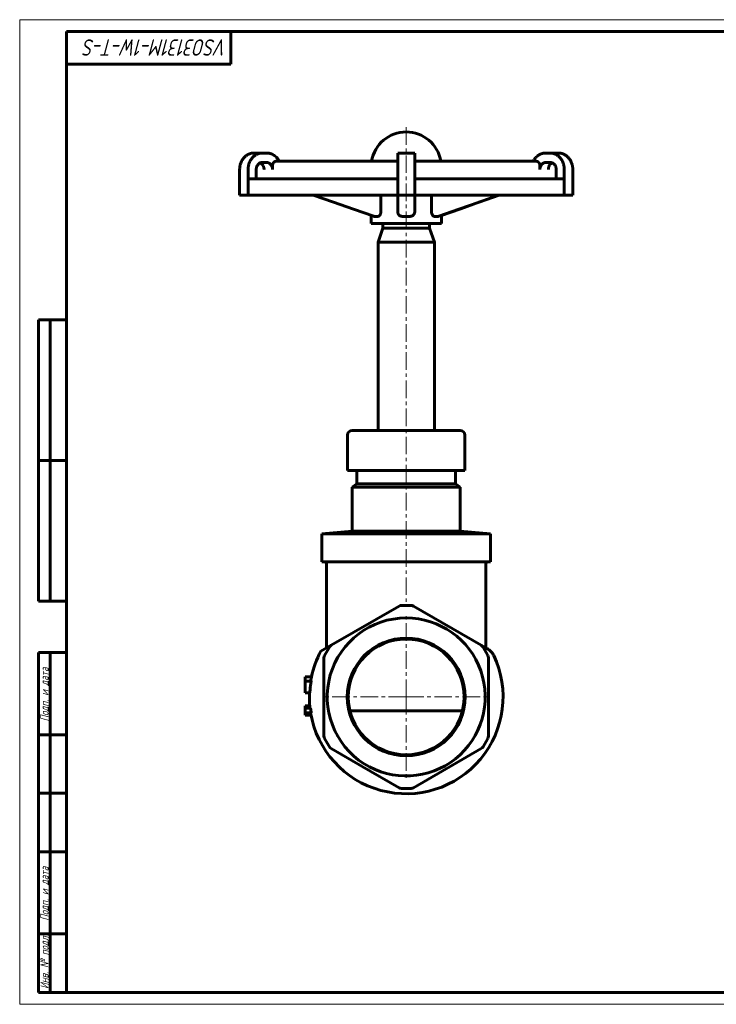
# Model space of a CAD drawing. Header units: millimetres. Extents: x 0 to 594, y 0 to 420.
# Tile 1 of 3: x 0 to 297, y 0 to 420. Entities that reach past the tile are written whole.
import ezdxf

# ---------------------------------------------------------------- set-up
doc = ezdxf.new("R2010")
doc.units = ezdxf.units.MM
for name, pattern in [('K5LT_AXLED', [12, 7.5, -1.5, 1.5, -1.5]), ('K5LT_BASIC', [0]), ('K5LT_THIN', [0])]:
    doc.linetypes.add(name, pattern=pattern)
doc.layers.add('Системный слой (1)', color=7, linetype='Continuous', true_color=0x6c6c6c)
doc.styles.add('KTEXTSTYLE', font='GOST_AU.SHX', dxfattribs={"width": 0.96, "height": 5})

# ---------------------------------------------------------------- blocks, each defined once
blk = doc.blocks.new('U21')
at = {"layer": 'Системный слой (1)', "color": 150, "linetype": 'K5LT_BASIC', "lineweight": 60, "true_color": 0x0080ff}
for p, q in [((195.87, 342.12), (204.47, 345.11)), ((187.26, 339.12), (195.87, 342.12)), ((178.65, 336.13), (187.26, 339.12))]:
    blk.add_line(p, q, dxfattribs=at)
blk = doc.blocks.new('U22')
at = {"layer": 'Системный слой (1)', "color": 150, "linetype": 'K5LT_BASIC', "lineweight": 60, "true_color": 0x0080ff}
for p, q in [((154.79, 331.11), (164.79, 331.11)), ((164.79, 331.11), (174.79, 331.11))]:
    blk.add_line(p, q, dxfattribs=at)
blk = doc.blocks.new('U23')
at = {"layer": 'Системный слой (1)', "color": 150, "linetype": 'K5LT_BASIC', "lineweight": 60, "true_color": 0x0080ff}
for start, end in [(189.4827, 25.4443), (151.8698, 167.9414), (177.5675, 186.6799)]:
    blk.add_arc((164.79, 131.11), 41.3, start, end, dxfattribs=at)
blk = doc.blocks.new('U24')
at = {"layer": 'Системный слой (1)', "color": 150, "linetype": 'K5LT_BASIC', "lineweight": 60, "true_color": 0x0080ff}
for p, q in [((139.79, 227.77), (164.79, 227.77)), ((164.79, 227.77), (189.79, 227.77))]:
    blk.add_line(p, q, dxfattribs=at)
blk = doc.blocks.new('U25')
at = {"layer": 'Системный слой (1)', "color": 150, "linetype": 'K5LT_BASIC', "lineweight": 60, "true_color": 0x0080ff}
for p, q in [((143.79, 221.99), (164.79, 221.99)), ((164.79, 221.99), (185.79, 221.99))]:
    blk.add_line(p, q, dxfattribs=at)
blk = doc.blocks.new('U26')
at = {"layer": 'Системный слой (1)', "color": 150, "linetype": 'K5LT_BASIC', "lineweight": 60, "true_color": 0x0080ff}
for p, q in [((152.79, 325.11), (164.79, 325.11)), ((164.79, 325.11), (176.79, 325.11))]:
    blk.add_line(p, q, dxfattribs=at)
blk = doc.blocks.new('U27')
at = {"layer": 'Системный слой (1)', "color": 150, "linetype": 'K5LT_BASIC', "lineweight": 60, "true_color": 0x0080ff}
for p, q in [((225.51, 356.97), (225.54, 357.09)), ((225.54, 357.1), (225.55, 357.11)), ((225.54, 357.09), (225.54, 357.1)), ((225.55, 357.11), (225.56, 357.14)), ((225.56, 357.14), (225.58, 357.2)), ((225.58, 357.2), (225.62, 357.31)), ((225.62, 357.31), (225.68, 357.47)), ((225.68, 357.47), (225.69, 357.48)), ((225.69, 357.49), (225.71, 357.53)), ((225.69, 357.48), (225.69, 357.49)), ((225.71, 357.53), (225.74, 357.6)), ((225.74, 357.6), (225.81, 357.73)), ((225.81, 357.73), (225.91, 357.89)), ((225.91, 357.9), (225.92, 357.92)), ((225.91, 357.89), (225.91, 357.9)), ((225.92, 357.92), (225.95, 357.95)), ((225.95, 357.95), (225.99, 358.02)), ((225.99, 358.02), (226.1, 358.15)), ((226.1, 358.15), (226.22, 358.3)), ((226.22, 358.3), (226.23, 358.31)), ((226.23, 358.31), (226.24, 358.32)), ((226.24, 358.32), (226.27, 358.35)), ((226.27, 358.35), (226.33, 358.41)), ((226.33, 358.41), (226.44, 358.51)), ((226.44, 358.51), (226.53, 358.59)), ((226.53, 358.59), (226.54, 358.6)), ((226.54, 358.6), (226.55, 358.61)), ((226.55, 358.61), (226.58, 358.63)), ((226.58, 358.63), (226.63, 358.66)), ((226.63, 358.66), (226.73, 358.73)), ((226.73, 358.73), (226.8, 358.77)), ((226.8, 358.77), (226.8, 358.78)), ((226.8, 358.78), (226.81, 358.78)), ((226.81, 358.78), (226.83, 358.79)), ((226.83, 358.79), (226.88, 358.82)), ((226.88, 358.82), (226.96, 358.86)), ((226.96, 358.86), (227.02, 358.89)), ((227.02, 358.89), (227.03, 358.9)), ((227.02, 358.89), (227.02, 358.89)), ((227.03, 358.9), (227.04, 358.9)), ((227.04, 358.9), (227.07, 358.91)), ((225.4, 356.27), (225.4, 356.28)), ((225.4, 356.28), (225.41, 356.28)), ((225.4, 356.11), (225.4, 356.27)), ((225.41, 356.39), (225.42, 356.43)), ((225.41, 356.33), (225.41, 356.39)), ((225.41, 356.3), (225.41, 356.33)), ((225.41, 356.28), (225.41, 356.3)), ((225.42, 356.48), (225.43, 356.54)), ((225.42, 356.46), (225.42, 356.48)), ((225.42, 356.44), (225.42, 356.46)), ((225.42, 356.43), (225.42, 356.44)), ((225.42, 356.43), (225.42, 356.43)), ((225.43, 356.59), (225.44, 356.6)), ((225.43, 356.54), (225.43, 356.59)), ((225.43, 356.59), (225.43, 356.59)), ((225.44, 356.65), (225.45, 356.72)), ((225.44, 356.62), (225.44, 356.65)), ((225.44, 356.6), (225.44, 356.62)), ((225.45, 356.72), (225.47, 356.8)), ((225.47, 356.81), (225.48, 356.84)), ((225.47, 356.8), (225.47, 356.81)), ((225.47, 356.8), (225.47, 356.8)), ((225.48, 356.84), (225.49, 356.88)), ((225.49, 356.88), (225.51, 356.97))]:
    blk.add_line(p, q, dxfattribs=at)
blk = doc.blocks.new('U28')
at = {"layer": 'Системный слой (1)', "color": 150, "linetype": 'K5LT_BASIC', "lineweight": 60, "true_color": 0x0080ff}
for p, q in [((102.56, 358.89), (102.52, 358.91)), ((102.59, 358.88), (102.56, 358.89)), ((102.61, 358.87), (102.59, 358.88)), ((102.62, 358.86), (102.61, 358.87)), ((102.63, 358.86), (102.62, 358.86)), ((102.71, 358.82), (102.63, 358.86)), ((102.81, 358.76), (102.71, 358.82)), ((102.86, 358.72), (102.81, 358.76)), ((102.89, 358.71), (102.86, 358.72)), ((102.9, 358.7), (102.89, 358.71)), ((102.91, 358.69), (102.9, 358.7)), ((103.02, 358.61), (102.91, 358.69)), ((103.12, 358.53), (103.02, 358.61)), ((103.17, 358.49), (103.12, 358.53)), ((103.19, 358.47), (103.17, 358.49)), ((103.21, 358.46), (103.19, 358.47)), ((103.21, 358.45), (103.21, 358.46)), ((103.3, 358.37), (103.21, 358.45)), ((103.38, 358.28), (103.3, 358.37)), ((103.43, 358.23), (103.38, 358.28)), ((103.45, 358.21), (103.43, 358.23)), ((103.46, 358.19), (103.45, 358.21)), ((103.53, 358.1), (103.46, 358.19)), ((103.46, 358.19), (103.46, 358.19)), ((103.61, 357.99), (103.53, 358.1)), ((103.65, 357.94), (103.61, 357.99)), ((103.67, 357.91), (103.65, 357.94)), ((103.68, 357.89), (103.67, 357.91)), ((103.75, 357.76), (103.68, 357.89)), ((103.68, 357.89), (103.68, 357.89)), ((103.82, 357.64), (103.75, 357.76)), ((103.85, 357.57), (103.82, 357.64)), ((103.87, 357.54), (103.85, 357.57)), ((103.88, 357.52), (103.87, 357.54)), ((103.88, 357.51), (103.88, 357.52)), ((103.95, 357.34), (103.88, 357.51)), ((104, 357.22), (103.95, 357.34)), ((104.02, 357.16), (104, 357.22)), ((104.03, 357.13), (104.02, 357.16)), ((104.03, 357.12), (104.03, 357.13)), ((104.04, 357.11), (104.03, 357.12)), ((104.07, 356.98), (104.04, 357.11)), ((104.09, 356.89), (104.07, 356.98)), ((104.1, 356.85), (104.09, 356.89)), ((104.11, 356.82), (104.1, 356.85)), ((104.11, 356.81), (104.11, 356.82)), ((104.13, 356.74), (104.11, 356.81)), ((104.11, 356.81), (104.11, 356.81)), ((104.14, 356.66), (104.13, 356.74)), ((104.14, 356.62), (104.14, 356.66)), ((104.15, 356.6), (104.14, 356.62)), ((104.15, 356.59), (104.15, 356.6)), ((104.16, 356.54), (104.15, 356.59)), ((104.15, 356.59), (104.15, 356.59)), ((104.17, 356.46), (104.16, 356.54)), ((104.17, 356.42), (104.17, 356.46)), ((104.17, 356.4), (104.17, 356.42)), ((104.17, 356.38), (104.17, 356.4)), ((104.18, 356.11), (104.17, 356.38)), ((104.17, 356.38), (104.17, 356.38))]:
    blk.add_line(p, q, dxfattribs=at)
blk = doc.blocks.new('U29')
at = {"layer": 'Системный слой (1)', "color": 150, "linetype": 'K5LT_BASIC', "lineweight": 60, "true_color": 0x0080ff}
for p, q in [((220.04, 361.23), (219.98, 361.17)), ((220.07, 361.26), (220.04, 361.23)), ((220.08, 361.28), (220.07, 361.26)), ((220.09, 361.28), (220.08, 361.28)), ((220.21, 361.41), (220.09, 361.28)), ((220.3, 361.5), (220.21, 361.41)), ((220.35, 361.54), (220.3, 361.5)), ((220.37, 361.56), (220.35, 361.54)), ((220.38, 361.57), (220.37, 361.56)), ((220.39, 361.58), (220.38, 361.57)), ((220.47, 361.66), (220.39, 361.58)), ((220.54, 361.72), (220.47, 361.66)), ((220.57, 361.74), (220.54, 361.72)), ((220.59, 361.76), (220.57, 361.74)), ((220.6, 361.76), (220.59, 361.76)), ((220.64, 361.8), (220.6, 361.77)), ((220.6, 361.77), (220.6, 361.76)), ((220.69, 361.84), (220.64, 361.8)), ((220.72, 361.86), (220.69, 361.84)), ((220.73, 361.88), (220.72, 361.86)), ((220.74, 361.88), (220.73, 361.88)), ((220.76, 361.9), (220.74, 361.88)), ((220.74, 361.88), (220.74, 361.88)), ((220.83, 361.95), (220.76, 361.9)), ((220.86, 361.97), (220.83, 361.95)), ((220.88, 361.99), (220.86, 361.97)), ((220.89, 361.99), (220.88, 361.99)), ((220.88, 361.99), (220.88, 361.99)), ((220.93, 362.03), (220.89, 361.99)), ((221.01, 362.08), (220.93, 362.03)), ((221.05, 362.11), (221.01, 362.08)), ((221.07, 362.13), (221.05, 362.11)), ((221.08, 362.13), (221.07, 362.13)), ((221.09, 362.14), (221.08, 362.13)), ((221.16, 362.19), (221.09, 362.14)), ((221.25, 362.25), (221.16, 362.19)), ((221.3, 362.28), (221.25, 362.25)), ((221.32, 362.29), (221.3, 362.28)), ((221.34, 362.3), (221.32, 362.29)), ((221.44, 362.36), (221.34, 362.3)), ((221.34, 362.3), (221.34, 362.3)), ((221.54, 362.42), (221.44, 362.36)), ((221.58, 362.44), (221.54, 362.42)), ((221.61, 362.46), (221.58, 362.44)), ((221.62, 362.46), (221.61, 362.46)), ((221.63, 362.46), (221.62, 362.46)), ((221.69, 362.5), (221.63, 362.46)), ((221.79, 362.55), (221.69, 362.5)), ((221.84, 362.57), (221.79, 362.55)), ((221.86, 362.59), (221.84, 362.57)), ((221.88, 362.59), (221.86, 362.59)), ((221.98, 362.64), (221.88, 362.59)), ((221.88, 362.59), (221.88, 362.59)), ((222.08, 362.68), (221.98, 362.64)), ((222.14, 362.71), (222.08, 362.68)), ((222.17, 362.72), (222.14, 362.71)), ((222.18, 362.72), (222.17, 362.72)), ((222.19, 362.73), (222.18, 362.72)), ((222.28, 362.76), (222.19, 362.73)), ((222.39, 362.8), (222.28, 362.76)), ((222.45, 362.82), (222.39, 362.8)), ((222.48, 362.83), (222.45, 362.82)), ((222.49, 362.84), (222.48, 362.83)), ((222.5, 362.84), (222.49, 362.84)), ((222.63, 362.88), (222.5, 362.84)), ((222.72, 362.91), (222.63, 362.88)), ((222.77, 362.92), (222.72, 362.91)), ((222.79, 362.93), (222.77, 362.92)), ((222.81, 362.93), (222.79, 362.93)), ((222.88, 362.95), (222.81, 362.93)), ((222.81, 362.93), (222.81, 362.93)), ((222.96, 362.97), (222.88, 362.95)), ((223, 362.98), (222.96, 362.97)), ((223.02, 362.99), (223, 362.98)), ((223.03, 362.99), (223.02, 362.99)), ((223.04, 362.99), (223.03, 362.99)), ((223.1, 363), (223.04, 362.99)), ((223.17, 363.02), (223.1, 363)), ((223.21, 363.02), (223.17, 363.02)), ((223.23, 363.03), (223.21, 363.02)), ((223.24, 363.03), (223.23, 363.03)), ((223.29, 363.04), (223.24, 363.03)), ((223.24, 363.03), (223.24, 363.03)), ((223.36, 363.05), (223.29, 363.04)), ((223.4, 363.06), (223.36, 363.05)), ((223.41, 363.06), (223.4, 363.06)), ((223.42, 363.06), (223.41, 363.06)), ((223.43, 363.06), (223.42, 363.06)), ((223.48, 363.07), (223.43, 363.06)), ((223.55, 363.08), (223.48, 363.07)), ((223.58, 363.08), (223.55, 363.08)), ((223.6, 363.08), (223.58, 363.08)), ((223.61, 363.08), (223.6, 363.08)), ((223.66, 363.09), (223.61, 363.08)), ((223.61, 363.08), (223.61, 363.08)), ((223.73, 363.1), (223.66, 363.09)), ((223.77, 363.1), (223.73, 363.1)), ((223.79, 363.1), (223.77, 363.1)), ((223.8, 363.1), (223.79, 363.1)), ((223.86, 363.11), (223.8, 363.1)), ((223.8, 363.1), (223.8, 363.1)), ((223.93, 363.11), (223.86, 363.11)), ((223.96, 363.11), (223.93, 363.11)), ((223.98, 363.11), (223.96, 363.11)), ((223.99, 363.11), (223.98, 363.11)), ((224.18, 363.11), (223.99, 363.11)), ((223.99, 363.11), (223.99, 363.11)), ((219.01, 359.77), (218.95, 359.68)), ((219.04, 359.83), (219.01, 359.77)), ((219.05, 359.87), (219.04, 359.83)), ((219.06, 359.88), (219.05, 359.87)), ((219.07, 359.89), (219.06, 359.88)), ((219.15, 360.03), (219.07, 359.89)), ((219.25, 360.2), (219.15, 360.03)), ((219.3, 360.28), (219.25, 360.2)), ((219.33, 360.32), (219.3, 360.28)), ((219.34, 360.34), (219.33, 360.32)), ((219.35, 360.35), (219.34, 360.34)), ((219.47, 360.53), (219.35, 360.35)), ((219.59, 360.69), (219.47, 360.53)), ((219.65, 360.77), (219.59, 360.69)), ((219.68, 360.81), (219.65, 360.77)), ((219.7, 360.83), (219.68, 360.81)), ((219.86, 361.04), (219.7, 360.84)), ((219.7, 360.84), (219.7, 360.83)), ((219.98, 361.17), (219.86, 361.04))]:
    blk.add_line(p, q, dxfattribs=at)
blk = doc.blocks.new('U30')
at = {"layer": 'Системный слой (1)', "color": 150, "linetype": 'K5LT_BASIC', "lineweight": 60, "true_color": 0x0080ff}
for q in [(168.42, 345.11), (168.42, 338.1)]:
    blk.add_line((168.42, 338.1), q, dxfattribs=at)
blk = doc.blocks.new('U31')
at = {"layer": 'Системный слой (1)', "color": 150, "linetype": 'K5LT_BASIC', "lineweight": 60, "true_color": 0x0080ff}
for p, q in [((196.25, 342.25), (204.47, 345.11)), ((188.01, 339.38), (196.25, 342.25)), ((179.79, 336.53), (188.01, 339.38))]:
    blk.add_line(p, q, dxfattribs=at)
blk = doc.blocks.new('U32')
at = {"layer": 'Системный слой (1)', "color": 150, "linetype": 'K5LT_BASIC', "lineweight": 60, "true_color": 0x0080ff}
for p, q in [((153.81, 345.03), (153.78, 345.11)), ((153.84, 344.96), (153.81, 345.03)), ((153.86, 344.92), (153.84, 344.96)), ((153.86, 344.9), (153.86, 344.92)), ((153.87, 344.89), (153.86, 344.9)), ((153.87, 344.88), (153.87, 344.89)), ((153.89, 344.81), (153.87, 344.88)), ((153.91, 344.73), (153.89, 344.81)), ((153.92, 344.7), (153.91, 344.73)), ((153.92, 344.68), (153.92, 344.7)), ((153.93, 344.67), (153.92, 344.68)), ((153.93, 344.66), (153.93, 344.67)), ((153.94, 344.61), (153.93, 344.66)), ((153.95, 344.54), (153.94, 344.61)), ((153.96, 344.5), (153.95, 344.54)), ((153.96, 344.48), (153.96, 344.5)), ((153.96, 344.47), (153.96, 344.48)), ((153.97, 344.47), (153.96, 344.47)), ((153.97, 344.4), (153.97, 344.47)), ((153.98, 344.33), (153.97, 344.4)), ((153.99, 344.29), (153.98, 344.33)), ((153.99, 344.27), (153.99, 344.29)), ((153.99, 344.26), (153.99, 344.27)), ((153.99, 344.25), (153.99, 344.26)), ((154, 344.02), (153.99, 344.25))]:
    blk.add_line(p, q, dxfattribs=at)
blk = doc.blocks.new('U33')
at = {"layer": 'Системный слой (1)', "color": 150, "linetype": 'K5LT_BASIC', "lineweight": 60, "true_color": 0x0080ff}
for p, q in [((124.24, 138.93), (124.14, 138.41)), ((124.35, 139.5), (124.24, 138.93)), ((124.04, 137.82), (124.03, 137.78)), ((124.09, 138.12), (124.04, 137.82)), ((124.12, 138.27), (124.09, 138.12)), ((124.13, 138.35), (124.12, 138.27)), ((124.14, 138.39), (124.13, 138.35)), ((124.14, 138.41), (124.14, 138.39))]:
    blk.add_line(p, q, dxfattribs=at)
blk = doc.blocks.new('U34')
at = {"layer": 'Системный слой (1)', "color": 150, "linetype": 'K5LT_BASIC', "lineweight": 60, "true_color": 0x0080ff}
for p, q in [((175.6, 344.33), (175.61, 344.4)), ((175.61, 344.4), (175.62, 344.47)), ((175.62, 344.5), (175.63, 344.54)), ((175.62, 344.48), (175.62, 344.5)), ((175.62, 344.47), (175.62, 344.48)), ((175.62, 344.47), (175.62, 344.47)), ((175.63, 344.54), (175.64, 344.61)), ((175.64, 344.61), (175.66, 344.66)), ((175.66, 344.7), (175.67, 344.73)), ((175.66, 344.68), (175.66, 344.7)), ((175.66, 344.67), (175.66, 344.68)), ((175.66, 344.66), (175.66, 344.67)), ((175.67, 344.73), (175.69, 344.81)), ((175.69, 344.81), (175.72, 344.88)), ((175.72, 344.9), (175.73, 344.92)), ((175.72, 344.89), (175.72, 344.9)), ((175.72, 344.88), (175.72, 344.89)), ((175.73, 344.92), (175.74, 344.96)), ((175.74, 344.96), (175.77, 345.03)), ((175.77, 345.03), (175.8, 345.11)), ((175.58, 344.02), (175.59, 344.25)), ((175.59, 344.27), (175.6, 344.29)), ((175.59, 344.26), (175.59, 344.27)), ((175.59, 344.25), (175.59, 344.26)), ((175.6, 344.29), (175.6, 344.33))]:
    blk.add_line(p, q, dxfattribs=at)
blk = doc.blocks.new('U35')
at = {"layer": 'Системный слой (1)', "color": 150, "linetype": 'K5LT_BASIC', "lineweight": 60, "true_color": 0x0080ff}
for p, q in [((141.79, 220.61), (164.79, 220.61)), ((164.79, 220.61), (187.79, 220.61))]:
    blk.add_line(p, q, dxfattribs=at)
blk = doc.blocks.new('U36')
at = {"layer": 'Системный слой (1)', "color": 150, "linetype": 'K5LT_BASIC', "lineweight": 60, "true_color": 0x0080ff}
for p, q in [((133.72, 342.12), (125.11, 345.11)), ((142.34, 339.12), (133.72, 342.12)), ((150.93, 336.13), (142.34, 339.12))]:
    blk.add_line(p, q, dxfattribs=at)
blk = doc.blocks.new('U37')
at = {"layer": 'Системный слой (1)', "color": 150, "linetype": 'K5LT_BASIC', "lineweight": 60, "true_color": 0x0080ff}
for p, q in [((105.4, 363.11), (105.59, 363.11)), ((105.59, 363.11), (105.6, 363.11)), ((105.6, 363.11), (105.61, 363.11)), ((105.61, 363.11), (105.62, 363.11)), ((105.62, 363.11), (105.66, 363.11)), ((105.66, 363.11), (105.72, 363.11)), ((105.72, 363.11), (105.78, 363.1)), ((105.78, 363.1), (105.79, 363.1)), ((105.79, 363.1), (105.8, 363.1)), ((105.8, 363.1), (105.81, 363.1)), ((105.81, 363.1), (105.85, 363.1)), ((105.85, 363.1), (105.92, 363.09)), ((105.92, 363.09), (105.97, 363.08)), ((105.97, 363.08), (105.97, 363.08)), ((105.97, 363.08), (105.98, 363.08)), ((105.98, 363.08), (106, 363.08)), ((106, 363.08), (106.04, 363.08)), ((106.04, 363.08), (106.11, 363.07)), ((106.11, 363.07), (106.16, 363.06)), ((106.16, 363.06), (106.16, 363.06)), ((106.16, 363.06), (106.17, 363.06)), ((106.17, 363.06), (106.19, 363.06)), ((106.19, 363.06), (106.22, 363.05)), ((106.22, 363.05), (106.29, 363.04)), ((106.29, 363.04), (106.34, 363.03)), ((106.34, 363.03), (106.35, 363.03)), ((106.35, 363.03), (106.36, 363.03)), ((106.36, 363.03), (106.37, 363.02)), ((106.37, 363.02), (106.41, 363.02)), ((106.41, 363.02), (106.48, 363)), ((106.48, 363), (106.55, 362.99)), ((106.55, 362.99), (106.55, 362.99)), ((106.55, 362.99), (106.56, 362.99)), ((106.56, 362.99), (106.58, 362.98)), ((106.58, 362.98), (106.62, 362.97)), ((106.62, 362.97), (106.7, 362.95)), ((106.7, 362.95), (106.77, 362.93)), ((106.77, 362.93), (106.78, 362.93)), ((106.78, 362.93), (106.79, 362.93)), ((106.79, 362.93), (106.81, 362.92)), ((106.81, 362.92), (106.86, 362.91)), ((106.86, 362.91), (106.96, 362.88)), ((106.96, 362.88), (107.09, 362.84)), ((107.09, 362.84), (107.09, 362.84)), ((107.09, 362.84), (107.11, 362.83)), ((107.11, 362.83), (107.14, 362.82)), ((107.14, 362.82), (107.19, 362.8)), ((107.19, 362.8), (107.3, 362.76)), ((107.3, 362.76), (107.4, 362.73)), ((107.4, 362.73), (107.4, 362.72)), ((107.4, 362.72), (107.42, 362.72)), ((107.42, 362.72), (107.45, 362.71)), ((107.45, 362.71), (107.5, 362.68)), ((107.5, 362.68), (107.61, 362.64)), ((107.61, 362.64), (107.7, 362.59)), ((107.7, 362.59), (107.71, 362.59)), ((107.71, 362.59), (107.72, 362.59)), ((107.72, 362.59), (107.74, 362.57)), ((107.74, 362.57), (107.79, 362.55)), ((107.79, 362.55), (107.89, 362.5)), ((107.89, 362.5), (107.96, 362.46)), ((107.96, 362.46), (107.96, 362.46)), ((107.96, 362.46), (107.97, 362.46)), ((107.97, 362.46), (108, 362.44)), ((108, 362.44), (108.05, 362.42)), ((108.05, 362.42), (108.14, 362.36)), ((108.14, 362.36), (108.24, 362.3)), ((108.24, 362.3), (108.25, 362.3)), ((108.25, 362.3), (108.26, 362.29)), ((108.26, 362.29), (108.28, 362.28)), ((108.28, 362.28), (108.33, 362.25)), ((108.33, 362.25), (108.42, 362.19)), ((108.42, 362.19), (108.5, 362.14)), ((108.5, 362.14), (108.5, 362.13)), ((108.5, 362.13), (108.51, 362.13)), ((108.51, 362.13), (108.53, 362.11)), ((108.53, 362.11), (108.57, 362.08)), ((108.57, 362.08), (108.65, 362.03)), ((108.65, 362.03), (108.7, 361.99)), ((108.7, 361.99), (108.7, 361.99)), ((108.7, 361.99), (108.71, 361.99)), ((108.71, 361.99), (108.72, 361.97)), ((108.72, 361.97), (108.76, 361.95)), ((108.76, 361.95), (108.82, 361.9)), ((108.82, 361.9), (108.84, 361.88)), ((108.84, 361.88), (108.84, 361.88)), ((108.84, 361.88), (108.85, 361.88)), ((108.85, 361.88), (108.86, 361.86)), ((108.86, 361.86), (108.89, 361.84)), ((108.89, 361.84), (108.95, 361.8)), ((108.95, 361.8), (108.98, 361.77)), ((108.98, 361.77), (108.99, 361.76)), ((108.99, 361.76), (109, 361.76)), ((109, 361.76), (109.01, 361.74)), ((109.01, 361.74), (109.04, 361.72)), ((109.04, 361.72), (109.11, 361.66)), ((109.11, 361.66), (109.2, 361.58)), ((109.2, 361.58), (109.2, 361.57)), ((109.2, 361.57), (109.21, 361.56)), ((109.21, 361.56), (109.24, 361.54)), ((109.24, 361.54), (109.28, 361.5)), ((109.28, 361.5), (109.37, 361.41)), ((109.37, 361.41), (109.5, 361.28)), ((109.5, 361.28), (109.5, 361.28)), ((109.5, 361.28), (109.52, 361.26)), ((109.52, 361.26), (109.55, 361.23)), ((109.55, 361.23), (109.6, 361.17)), ((109.6, 361.17), (109.72, 361.04)), ((109.72, 361.04), (109.88, 360.84)), ((109.88, 360.84), (109.89, 360.83)), ((109.89, 360.83), (109.9, 360.81)), ((109.9, 360.81), (109.93, 360.77)), ((109.93, 360.77), (110, 360.69)), ((110, 360.69), (110.12, 360.53)), ((110.12, 360.53), (110.24, 360.35)), ((110.24, 360.35), (110.24, 360.34)), ((110.24, 360.34), (110.26, 360.32)), ((110.26, 360.32), (110.28, 360.28)), ((110.28, 360.28), (110.33, 360.2)), ((110.33, 360.2), (110.44, 360.03)), ((110.44, 360.03), (110.52, 359.89)), ((110.52, 359.89), (110.52, 359.88)), ((110.52, 359.88), (110.53, 359.87)), ((110.53, 359.87), (110.55, 359.83)), ((110.55, 359.83), (110.58, 359.77)), ((110.58, 359.77), (110.63, 359.68))]:
    blk.add_line(p, q, dxfattribs=at)
blk = doc.blocks.new('U38')
at = {"layer": 'Системный слой (1)', "color": 30, "linetype": 'K5LT_AXLED', "lineweight": 18, "true_color": 0xff8000}
for q in [(164.79, 166.81), (129.1, 131.11), (200.48, 131.11), (164.79, 95.42)]:
    blk.add_line((164.79, 131.11), q, dxfattribs=at)
blk = doc.blocks.new('U39')
at = {"color": 7, "linetype": 'K5LT_THIN', "lineweight": 18}
for p, q in [((0, 0), (0, 420)), ((0, 420), (594, 420)), ((594, 0), (0, 0))]:
    blk.add_line(p, q, dxfattribs=at)
at = {"color": 150, "linetype": 'K5LT_BASIC', "lineweight": 60, "true_color": 0x0080ff}
for p, q in [((20, 5), (20, 415)), ((20, 415), (589, 415)), ((90, 415), (90, 401)), ((90, 401), (20, 401)), ((8, 172), (8, 292)), ((20, 292), (8, 292)), ((13, 172), (13, 292)), ((20, 232), (8, 232)), ((20, 172), (8, 172)), ((8, 5), (8, 150)), ((20, 150), (8, 150)), ((13, 5), (13, 150)), ((20, 115), (8, 115)), ((20, 90), (8, 90)), ((20, 65), (8, 65)), ((20, 30), (8, 30)), ((20, 5), (8, 5)), ((589, 5), (20, 5))]:
    blk.add_line(p, q, dxfattribs=at)
at = {"color": 7, "attachment_point": 1, "style": 'KTEXTSTYLE'}
for s, insert, char_height, rotation in [('\\H5.0;\\W1.000;\\Q15;\\Q15;\\W0.965;\\H7.00;VSO3131M-1W-T-S', (88.5, 404.64), 7, 180), ('\\H5.0;\\W1.000;\\Q15;\\Q15;\\W0.965;\\H3.50;Подп. и дата', (8.82, 120.66), 3.5, 90), ('\\H5.0;\\W1.000;\\Q15;\\Q15;\\W0.965;\\H3.50;Подп. и дата', (8.82, 35.66), 3.5, 90), ('\\H5.0;\\W1.000;\\Q15;\\Q15;\\W0.965;\\H3.50;Инв. № подл.', (8.82, 6.57), 3.5, 90)]:
    blk.add_mtext(s, dxfattribs=dict(at, insert=insert, char_height=char_height, rotation=rotation))

msp = doc.modelspace()

# ---------------------------------------------------------------- linework, layer by layer
at = {"layer": 'Системный слой (1)', "color": 30, "linetype": 'K5LT_AXLED', "lineweight": 18, "true_color": 0xff8000}
msp.add_line((164.792, 374.115), (164.792, 169.615), dxfattribs=at)
at = {"layer": 'Системный слой (1)', "color": 150, "linetype": 'K5LT_BASIC', "lineweight": 60, "true_color": 0x0080ff}
for p, q in [((103.451, 363.115), (99.847, 363.115)), ((105.403, 363.115), (103.451, 363.115)), ((161.187, 356.115), (161.187, 363.115)), ((168.397, 363.115), (161.187, 363.115)), ((168.397, 356.115), (168.397, 363.115)), ((226.132, 363.115), (224.181, 363.115)), ((229.737, 363.115), (226.132, 363.115)), ((103.451, 359.115), (105.186, 359.115)), ((107.787, 356.115), (107.787, 357.676)), ((161.187, 359.676), (109.522, 359.676)), ((220.062, 359.676), (168.397, 359.676)), ((221.796, 356.115), (221.796, 357.676)), ((224.398, 359.115), (226.132, 359.115)), ((93.778, 356.115), (93.778, 352.115)), ((97.382, 356.115), (97.382, 352.115)), ((100.85, 352.115), (100.85, 356.115)), ((161.187, 356.115), (161.187, 352.115)), ((168.397, 356.115), (168.397, 352.115)), ((228.733, 352.115), (228.733, 356.115)), ((232.201, 356.115), (232.201, 352.115)), ((235.806, 356.115), (235.806, 352.115)), ((93.778, 352.115), (93.778, 345.115)), ((97.382, 352.115), (97.382, 345.115)), ((97.382, 352.115), (161.187, 352.115)), ((161.187, 352.115), (161.187, 345.115)), ((168.397, 352.115), (168.397, 345.115)), ((168.397, 352.115), (232.201, 352.115)), ((232.201, 352.115), (232.201, 345.115)), ((235.806, 352.115), (235.806, 345.115)), ((97.382, 345.115), (93.778, 345.115)), ((161.187, 345.115), (97.382, 345.115)), ((161.165, 338.097), (161.165, 345.115)), ((161.165, 338.097), (161.165, 345.115)), ((168.397, 345.115), (161.187, 345.115)), ((232.201, 345.115), (168.397, 345.115)), ((168.419, 344.016), (168.419, 345.115)), ((168.419, 338.097), (168.419, 345.115)), ((235.806, 345.115), (232.201, 345.115)), ((154, 338.097), (154, 344.016)), ((175.583, 338.097), (175.583, 344.016)), ((149.792, 336.528), (149.792, 333.115)), ((151.801, 336.115), (151.038, 336.115)), ((152.73, 336.115), (151.801, 336.115)), ((166.484, 336.115), (163.1, 336.115)), ((178.545, 336.115), (176.853, 336.115)), ((179.792, 336.528), (179.792, 333.115)), ((151.801, 333.115), (149.792, 333.115)), ((179.792, 333.115), (151.801, 333.115)), ((154.792, 331.115), (154.792, 333.115)), ((174.792, 331.115), (174.792, 333.115)), ((154.792, 331.115), (152.792, 325.115)), ((174.792, 331.115), (176.792, 325.115)), ((152.792, 244.816), (152.792, 325.115)), ((176.792, 244.816), (176.792, 325.115)), ((141.792, 244.816), (164.792, 244.816)), ((164.792, 244.816), (187.792, 244.816)), ((139.792, 227.773), (139.792, 242.816)), ((189.792, 227.773), (189.792, 242.816)), ((143.792, 221.99), (143.792, 227.773)), ((185.792, 221.99), (185.792, 227.773)), ((143.792, 221.99), (141.792, 220.615)), ((141.792, 201.852), (141.792, 220.615)), ((185.792, 221.99), (187.792, 220.615)), ((187.792, 201.852), (187.792, 220.615)), ((141.792, 201.852), (128.792, 200.715)), ((141.792, 201.852), (164.792, 201.852)), ((164.792, 201.852), (187.792, 201.852)), ((187.792, 201.852), (200.792, 200.715)), ((128.792, 200.715), (200.792, 200.715)), ((128.792, 188.715), (128.792, 200.715)), ((200.792, 188.715), (200.792, 200.715)), ((128.792, 188.715), (164.792, 188.715)), ((130.792, 151.985), (130.792, 187.862)), ((164.792, 188.715), (200.792, 188.715)), ((198.792, 151.985), (198.792, 187.862)), ((132.78, 153.133), (161.73, 169.847)), ((164.792, 170.115), (162.73, 170.115)), ((166.854, 170.115), (164.792, 170.115)), ((167.854, 169.847), (196.804, 153.133)), ((128.37, 150.587), (132.779, 153.132)), ((132.048, 152.401), (129.986, 148.829)), ((196.804, 153.133), (199.667, 151.48)), ((199.598, 148.829), (197.536, 152.401)), ((199.667, 151.48), (198.792, 151.985)), ((129.718, 114.401), (129.718, 147.829)), ((199.866, 147.829), (199.866, 114.401)), ((124.404, 139.743), (121.718, 139.743)), ((121.718, 139.679), (121.718, 139.743)), ((121.718, 139.497), (121.718, 139.679)), ((121.718, 137.778), (121.718, 139.497)), ((124.353, 139.497), (124.391, 139.679)), ((124.391, 139.679), (124.404, 139.743)), ((121.718, 137.714), (121.718, 137.778)), ((124.277, 137.778), (121.718, 137.778)), ((121.718, 137.533), (121.718, 137.714)), ((121.718, 133.113), (121.718, 137.533)), ((121.718, 132.868), (121.718, 133.113)), ((123.686, 132.868), (121.718, 132.868)), ((121.718, 126.311), (121.718, 127.311)), ((123.667, 127.311), (121.718, 127.311)), ((121.718, 124.311), (121.718, 126.311)), ((124.025, 126.311), (121.718, 126.311)), ((124.311, 124.311), (121.718, 124.311)), ((121.718, 123.311), (121.718, 124.311)), ((124.269, 123.311), (121.718, 123.311)), ((140.848, 125.115), (188.735, 125.115)), ((129.986, 113.401), (132.048, 109.829)), ((197.536, 109.829), (199.598, 113.401)), ((146.056, 101.432), (132.78, 109.097)), ((196.804, 109.097), (167.854, 92.383)), ((161.73, 92.383), (146.056, 101.432)), ((162.73, 92.115), (166.854, 92.115))]:
    msp.add_line(p, q, dxfattribs=at)
for radius in [25.12, 24.684]:
    msp.add_circle((164.792, 131.115), radius, dxfattribs=at)
for centre, radius, start, end in [((164.792, 357.115), 15, 90, 170.16762), ((164.792, 357.115), 15, 9.83238, 90), ((141.792, 242.816), 2, 90, 180), ((187.792, 242.816), 2, 0, 90), ((129.61, 187.862), 1.182, 0, 46.22507), ((199.974, 187.862), 1.182, 133.77493, 180), ((162.73, 168.115), 2, 90, 120), ((166.854, 168.115), 2, 60, 90), ((164.792, 131.115), 33.693, 90, 237.73978), ((164.792, 131.115), 33.693, 237.73978, 90), ((133.78, 151.401), 2, 120, 150), ((195.804, 151.401), 2, 30, 60), ((131.718, 147.829), 2, 150, 180), ((197.866, 147.829), 2, 0, 30), ((164.792, 131.115), 41.049, 186.72104, 189.54128), ((131.718, 114.401), 2, 180, 210), ((197.866, 114.401), 2, 330, 0), ((133.78, 110.829), 2, 210, 240), ((195.804, 110.829), 2, 300, 330), ((162.73, 94.115), 2, 240, 270), ((166.854, 94.115), 2, 270, 300)]:
    msp.add_arc(centre, radius, start, end, dxfattribs=at)
for points, knots in [([(93.778, 356.115), (93.778, 356.237), (93.783, 356.481), (93.808, 356.847), (93.85, 357.214), (93.909, 357.581), (94, 358.011), (94.149, 358.558), (94.408, 359.259), (94.776, 359.995), (95.217, 360.664), (95.665, 361.204), (96.121, 361.654), (96.571, 362.018), (96.994, 362.3), (97.348, 362.498), (97.65, 362.643), (97.925, 362.757), (98.2, 362.855), (98.476, 362.937), (98.752, 363.002), (99.026, 363.053), (99.301, 363.089), (99.574, 363.11), (99.756, 363.115), (99.847, 363.115)], [0, 0, 0, 0, 0.0332162, 0.0666092, 0.1001882, 0.1341479, 0.1682865, 0.2207735, 0.2903441, 0.3759061, 0.4518591, 0.5192772, 0.5795844, 0.6405763, 0.6919384, 0.7333333, 0.7642368, 0.7949667, 0.8252029, 0.855109, 0.8845203, 0.9137795, 0.9427081, 0.9714373, 1, 1, 1, 1]), ([(97.382, 356.115), (97.382, 356.237), (97.388, 356.481), (97.413, 356.847), (97.455, 357.214), (97.514, 357.581), (97.604, 358.011), (97.754, 358.558), (98.012, 359.259), (98.38, 359.995), (98.822, 360.664), (99.27, 361.204), (99.726, 361.654), (100.175, 362.018), (100.599, 362.3), (100.953, 362.498), (101.255, 362.643), (101.529, 362.757), (101.805, 362.855), (102.081, 362.937), (102.356, 363.002), (102.631, 363.053), (102.906, 363.089), (103.179, 363.11), (103.361, 363.115), (103.451, 363.115)], [0, 0, 0, 0, 0.0332162, 0.0666092, 0.1001882, 0.1341479, 0.1682865, 0.2207735, 0.2903441, 0.3759061, 0.4518591, 0.5192772, 0.5795844, 0.6405763, 0.6919384, 0.7333333, 0.7642368, 0.7949667, 0.8252029, 0.855109, 0.8845203, 0.9137795, 0.9427081, 0.9714373, 1, 1, 1, 1]), ([(232.201, 356.115), (232.201, 356.237), (232.195, 356.481), (232.17, 356.847), (232.128, 357.214), (232.069, 357.581), (231.979, 358.011), (231.829, 358.558), (231.571, 359.259), (231.203, 359.995), (230.762, 360.664), (230.314, 361.204), (229.857, 361.654), (229.408, 362.018), (228.985, 362.3), (228.631, 362.498), (228.329, 362.643), (228.054, 362.757), (227.778, 362.855), (227.503, 362.937), (227.227, 363.002), (226.952, 363.053), (226.678, 363.089), (226.405, 363.11), (226.223, 363.115), (226.132, 363.115)], [0, 0, 0, 0, 0.0332162, 0.0666092, 0.1001882, 0.1341479, 0.1682865, 0.2207735, 0.2903441, 0.3759061, 0.4518591, 0.5192772, 0.5795844, 0.6405763, 0.6919384, 0.7333333, 0.7642368, 0.7949667, 0.8252029, 0.855109, 0.8845203, 0.9137795, 0.9427081, 0.9714373, 1, 1, 1, 1]), ([(235.806, 356.115), (235.806, 356.237), (235.8, 356.481), (235.775, 356.847), (235.733, 357.214), (235.674, 357.581), (235.584, 358.011), (235.434, 358.558), (235.176, 359.259), (234.808, 359.995), (234.366, 360.664), (233.919, 361.204), (233.462, 361.654), (233.013, 362.018), (232.59, 362.3), (232.236, 362.498), (231.934, 362.643), (231.659, 362.757), (231.383, 362.855), (231.107, 362.937), (230.832, 363.002), (230.557, 363.053), (230.283, 363.089), (230.01, 363.11), (229.828, 363.115), (229.737, 363.115)], [0, 0, 0, 0, 0.0332162, 0.0666092, 0.1001882, 0.1341479, 0.1682865, 0.2207735, 0.2903441, 0.3759061, 0.4518591, 0.5192772, 0.5795844, 0.6405763, 0.6919384, 0.7333333, 0.7642368, 0.7949667, 0.8252029, 0.855109, 0.8845203, 0.9137795, 0.9427081, 0.9714373, 1, 1, 1, 1]), ([(103.451, 359.115), (103.397, 359.115), (103.289, 359.111), (103.128, 359.093), (102.97, 359.065), (102.816, 359.026), (102.643, 358.969), (102.423, 358.876), (102.126, 358.709), (101.788, 358.441), (101.465, 358.076), (101.228, 357.692), (101.08, 357.359), (100.995, 357.11), (100.943, 356.914), (100.906, 356.739), (100.882, 356.591), (100.868, 356.469), (100.859, 356.362), (100.852, 356.245), (100.85, 356.16), (100.85, 356.115)], [0, 0, 0, 0, 0.0399659, 0.0795447, 0.1187657, 0.1572289, 0.1952967, 0.2507652, 0.3292269, 0.4373988, 0.5511672, 0.6597211, 0.7367151, 0.7884828, 0.8295024, 0.8676073, 0.9027887, 0.9250861, 0.9462834, 0.9708799, 1, 1, 1, 1]), ([(107.787, 356.115), (107.787, 356.167), (107.785, 356.272), (107.774, 356.429), (107.754, 356.604), (107.717, 356.824), (107.643, 357.121), (107.507, 357.495), (107.286, 357.911), (106.995, 358.29), (106.687, 358.576), (106.413, 358.766), (106.165, 358.899), (105.931, 358.994), (105.719, 359.054), (105.551, 359.086), (105.42, 359.104), (105.303, 359.113), (105.225, 359.115), (105.186, 359.115)], [0, 0, 0, 0, 0.0332003, 0.0665778, 0.1001413, 0.1455248, 0.2092332, 0.2968855, 0.4023928, 0.5189785, 0.6173989, 0.692086, 0.7535113, 0.8176481, 0.8744951, 0.9136522, 0.9426204, 0.9713919, 1, 1, 1, 1]), ([(109.522, 359.676), (109.522, 359.676), (109.453, 359.676), (109.303, 359.666), (109.076, 359.616), (108.862, 359.531), (108.669, 359.423), (108.496, 359.295), (108.331, 359.137), (108.165, 358.934), (108.016, 358.687), (107.899, 358.403), (107.834, 358.155), (107.802, 357.955), (107.79, 357.809), (107.787, 357.718), (107.787, 357.676)], [0.44381469, 0.44381469, 0.44381469, 0.44381469, 0.44381472, 0.48613184, 0.53557593, 0.58503988, 0.62460165, 0.66660275, 0.71103672, 0.75546569, 0.81468591, 0.87022456, 0.92206564, 0.95172, 0.9777084, 1, 1, 1, 1]), ([(220.062, 359.676), (220.062, 359.676), (220.131, 359.676), (220.28, 359.666), (220.507, 359.616), (220.722, 359.531), (220.914, 359.423), (221.088, 359.295), (221.253, 359.137), (221.418, 358.934), (221.567, 358.687), (221.685, 358.403), (221.75, 358.155), (221.781, 357.955), (221.794, 357.809), (221.796, 357.718), (221.796, 357.676)], [0.44381469, 0.44381469, 0.44381469, 0.44381469, 0.44381472, 0.48613184, 0.53557593, 0.58503988, 0.62460165, 0.66660275, 0.71103672, 0.75546569, 0.81468591, 0.87022456, 0.92206564, 0.95172, 0.9777084, 1, 1, 1, 1]), ([(221.796, 356.115), (221.796, 356.202), (221.802, 356.361), (221.827, 356.59), (221.869, 356.834), (221.948, 357.148), (222.086, 357.514), (222.282, 357.876), (222.509, 358.19), (222.767, 358.464), (223.049, 358.69), (223.316, 358.849), (223.534, 358.947), (223.704, 359.008), (223.856, 359.051), (223.984, 359.078), (224.09, 359.094), (224.183, 359.105), (224.285, 359.113), (224.358, 359.115), (224.398, 359.115)], [0, 0, 0, 0, 0.0556961, 0.1006872, 0.147165, 0.2139921, 0.3079269, 0.4008742, 0.48465, 0.5673412, 0.6577607, 0.7362797, 0.788077, 0.8291377, 0.8672896, 0.9025241, 0.9248691, 0.9461161, 0.9707855, 1, 1, 1, 1]), ([(226.132, 359.115), (226.186, 359.115), (226.295, 359.111), (226.456, 359.093), (226.614, 359.065), (226.767, 359.026), (226.94, 358.969), (227.161, 358.876), (227.457, 358.709), (227.796, 358.441), (228.118, 358.076), (228.356, 357.692), (228.504, 357.359), (228.588, 357.11), (228.641, 356.914), (228.678, 356.739), (228.701, 356.591), (228.715, 356.469), (228.725, 356.362), (228.731, 356.245), (228.733, 356.16), (228.733, 356.115)], [0, 0, 0, 0, 0.0399659, 0.0795447, 0.1187657, 0.1572289, 0.1952967, 0.2507652, 0.3292269, 0.4373988, 0.5511672, 0.6597211, 0.7367151, 0.7884828, 0.8295024, 0.8676073, 0.9027887, 0.9250861, 0.9462834, 0.9708799, 1, 1, 1, 1]), ([(150.935, 336.132), (150.943, 336.129), (150.965, 336.123), (151, 336.116), (151.027, 336.115), (151.038, 336.115)], [0.91479824, 0.91479824, 0.91479824, 0.91479824, 0.934398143, 0.971934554, 1, 1, 1, 1]), ([(154, 338.097), (154, 338.059), (153.999, 337.983), (153.992, 337.87), (153.981, 337.749), (153.961, 337.605), (153.925, 337.423), (153.865, 337.208), (153.775, 336.976), (153.655, 336.747), (153.51, 336.542), (153.353, 336.378), (153.201, 336.261), (153.064, 336.187), (152.95, 336.145), (152.858, 336.125), (152.788, 336.116), (152.748, 336.115), (152.73, 336.115)], [0, 0, 0, 0, 0.03696, 0.0733761, 0.1091471, 0.154843, 0.2145545, 0.2915428, 0.3785422, 0.4721041, 0.5702166, 0.6655766, 0.7527982, 0.8254151, 0.8873094, 0.9343981, 0.9719346, 1, 1, 1, 1]), ([(161.165, 338.097), (161.165, 338.059), (161.167, 337.983), (161.176, 337.87), (161.192, 337.749), (161.22, 337.605), (161.27, 337.423), (161.355, 337.208), (161.484, 336.976), (161.658, 336.747), (161.87, 336.542), (162.107, 336.378), (162.341, 336.261), (162.557, 336.187), (162.738, 336.145), (162.888, 336.125), (163.003, 336.116), (163.071, 336.115), (163.1, 336.115)], [0, 0, 0, 0, 0.03696, 0.0733761, 0.1091471, 0.154843, 0.2145545, 0.2915428, 0.3785422, 0.4721041, 0.5702166, 0.6655766, 0.7527982, 0.8254151, 0.8873094, 0.9343981, 0.9719346, 1, 1, 1, 1]), ([(168.419, 338.097), (168.419, 338.059), (168.417, 337.983), (168.408, 337.87), (168.392, 337.749), (168.364, 337.605), (168.313, 337.423), (168.228, 337.208), (168.099, 336.976), (167.926, 336.747), (167.713, 336.542), (167.477, 336.378), (167.242, 336.261), (167.027, 336.187), (166.845, 336.145), (166.696, 336.125), (166.58, 336.116), (166.513, 336.115), (166.484, 336.115)], [0, 0, 0, 0, 0.03696, 0.0733761, 0.1091471, 0.154843, 0.2145545, 0.2915428, 0.3785422, 0.4721041, 0.5702166, 0.6655766, 0.7527982, 0.8254151, 0.8873094, 0.9343981, 0.9719346, 1, 1, 1, 1]), ([(175.583, 338.097), (175.583, 338.059), (175.585, 337.983), (175.591, 337.87), (175.602, 337.749), (175.622, 337.605), (175.658, 337.423), (175.719, 337.208), (175.809, 336.976), (175.929, 336.747), (176.073, 336.542), (176.23, 336.378), (176.383, 336.261), (176.52, 336.187), (176.633, 336.145), (176.725, 336.125), (176.795, 336.116), (176.836, 336.115), (176.853, 336.115)], [0, 0, 0, 0, 0.03696, 0.0733761, 0.1091471, 0.154843, 0.2145545, 0.2915428, 0.3785422, 0.4721041, 0.5702166, 0.6655766, 0.7527982, 0.8254151, 0.8873094, 0.9343981, 0.9719346, 1, 1, 1, 1]), ([(178.649, 336.132), (178.641, 336.129), (178.618, 336.123), (178.584, 336.116), (178.557, 336.115), (178.545, 336.115)], [0.914795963, 0.914795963, 0.914795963, 0.914795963, 0.934398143, 0.971934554, 1, 1, 1, 1]), ([(199.667, 151.48), (199.671, 151.477), (199.676, 151.474), (199.687, 151.468), (199.693, 151.464), (199.709, 151.455), (199.718, 151.449), (199.737, 151.438), (199.747, 151.432), (199.774, 151.416), (199.792, 151.405), (199.81, 151.394)], [0, 0, 0, 0, 0.5787179, 0.5787179, 1.3503418, 1.3503418, 2.5503418, 2.5503418, 3.7503418, 3.7503418, 6, 6, 6, 6]), ([(199.667, 151.48), (199.667, 151.479), (199.668, 151.479), (199.674, 151.476), (199.678, 151.473), (199.69, 151.466), (199.696, 151.463), (199.715, 151.451), (199.728, 151.444), (199.766, 151.421), (199.791, 151.406), (199.867, 151.359), (199.916, 151.328), (200.064, 151.23), (200.161, 151.163), (200.444, 150.951), (200.625, 150.799), (200.971, 150.471), (201.136, 150.294), (201.443, 149.922), (201.586, 149.727), (201.846, 149.321), (201.964, 149.11), (202.074, 148.882), (202.079, 148.872), (202.084, 148.861)], [0.0039185, 0.0039185, 0.0039185, 0.0039185, 0.0156741, 0.0156741, 0.098693, 0.098693, 0.2091416, 0.2091416, 0.4300388, 0.4300388, 0.8718331, 0.8718331, 1.7515032, 1.7515032, 3.5108434, 3.5108434, 7.0256053, 7.0256053, 10.6253382, 10.6253382, 14.2250712, 14.2250712, 17.8248041, 17.8248041, 17.9969611, 17.9969611, 17.9969611, 17.9969611]), ([(124.246, 137.533), (124.211, 137.334), (124.141, 136.922), (124.042, 136.279), (123.946, 135.574), (123.855, 134.806), (123.774, 133.976), (123.731, 133.406), (123.712, 133.113)], [0, 0, 0, 0, 0.1356382, 0.2815907, 0.4379031, 0.6149214, 0.8022906, 1, 1, 1, 1]), ([(124.246, 137.533), (124.248, 137.539), (124.25, 137.554), (124.255, 137.579), (124.258, 137.602), (124.262, 137.623), (124.265, 137.643), (124.269, 137.667), (124.272, 137.688), (124.273, 137.703), (124.274, 137.711), (124.275, 137.714)], [0, 0, 0, 0, 0.1077671, 0.2439979, 0.4007787, 0.4702317, 0.571576, 0.7239792, 0.8424739, 0.9333505, 1, 1, 1, 1]), ([(124.275, 137.714), (124.275, 137.719), (124.276, 137.728), (124.278, 137.742), (124.279, 137.757), (124.279, 137.765), (124.279, 137.771), (124.279, 137.775), (124.278, 137.778), (124.277, 137.778), (124.277, 137.778)], [0, 0, 0, 0, 0.1018504, 0.2384851, 0.407741, 0.5807175, 0.6093438, 0.7740769, 0.9039887, 1, 1, 1, 1]), ([(123.686, 132.868), (123.686, 132.868), (123.687, 132.869), (123.69, 132.875), (123.692, 132.885), (123.694, 132.901), (123.697, 132.925), (123.7, 132.957), (123.704, 132.994), (123.707, 133.033), (123.709, 133.068), (123.711, 133.094), (123.712, 133.108), (123.712, 133.113)], [0, 0, 0, 0, 0.0967192, 0.1885504, 0.2760376, 0.3730091, 0.4775959, 0.589735, 0.7005382, 0.8113952, 0.8999197, 0.9611424, 1, 1, 1, 1])]:
    msp.add_open_spline(points, degree=3, knots=knots, dxfattribs=at)

# ---------------------------------------------------------------- block references
msp.add_blockref('U39', (0, 0))
at = {"layer": 'Системный слой (1)'}
for name in ['U37', 'U29', 'U28', 'U27', 'U36', 'U32', 'U30', 'U34', 'U21', 'U31', 'U22', 'U26', 'U24', 'U35', 'U25', 'U38', 'U23', 'U33']:
    msp.add_blockref(name, (0, 0), dxfattribs=at)

doc.saveas('drawing.dxf')
